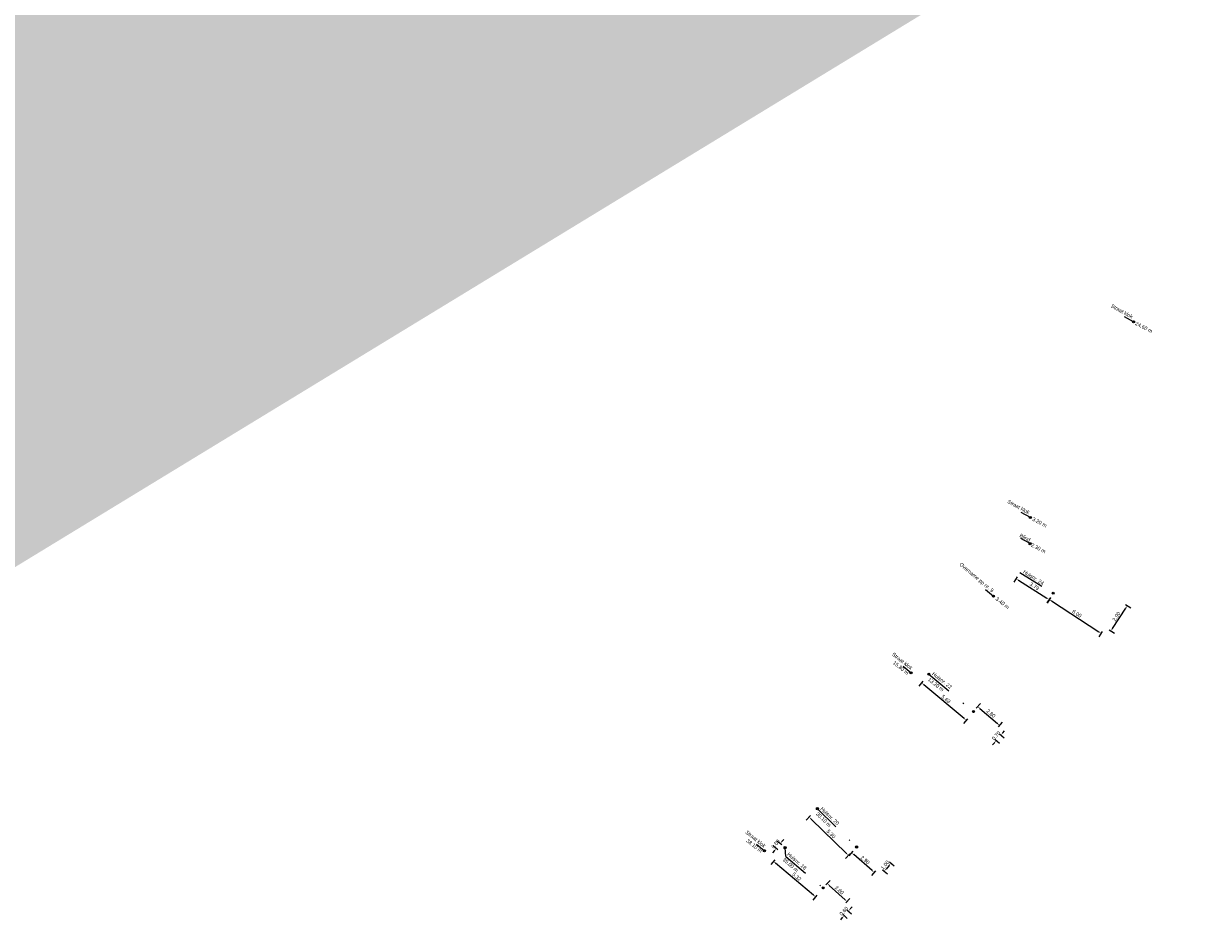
# Model space of a CAD drawing. Header units: inches. Extents: x 0 to 191500, y 0 to 342750.
# Tile 75 of 256: x 186036 to 186151, y 330653 to 330740. Entities that reach past the tile are written whole.
import ezdxf

# ---------------------------------------------------------------- set-up
doc = ezdxf.new("R2010")
doc.units = ezdxf.units.IN
doc.header["$MEASUREMENT"] = 0
doc.linetypes.add('RI-HWA_KOLKAANSLUITING', pattern=[4.3, 2.5, -1.8])
doc.linetypes.add('RI-VWA_HUISAANSLUITING', pattern=[6.1, 2.5, -1.8, 0, -1.8])
doc.layers.get('0').update_dxf_attribs({"lineweight": 20})
doc.layers.get('DefPoints').update_dxf_attribs({"lineweight": 20})
for name, color, linetype, lineweight in [('ECW', 150, 'Continuous', 20), ('N-WE-RI-HWA-MAATVOERING-T25', 151, 'Continuous', 20), ('N-WE-RI-HWA_KOLKAANSLUITING', 150, 'RI-HWA_KOLKAANSLUITING', 20), ('N-WE-RI-INLAAT', 7, 'Continuous', 20), ('N-WE-RI-VWA-MAATVOERING-T25', 30, 'Continuous', 20), ('N-WE-RI-VWA_HUISAANSLUITING', 20, 'RI-VWA_HUISAANSLUITING', 20), ('N-WE-RI-VWA_RIOOLPUT_ONTSTOPPINGSPUT-G', 30, 'Continuous', 20), ('Tekst algemeen', 7, 'Continuous', 20)]:
    doc.layers.add(name, color=color, linetype=linetype, lineweight=lineweight)
doc.styles.add('Museo', font='txt')
doc.styles.add('Verdana', font='arial.ttf')
doc.dimstyles.new('NLCS-T18-Schrap-ANNOTATIVE-STRAAL', dxfattribs={"dimtxt": 1.8, "dimasz": 1.35, "dimexe": 2, "dimexo": 2, "dimgap": 0.7, "dimtad": 1, "dimlfac": -1, "dimzin": 0, "dimdsep": 46, "dimtxsty": 'Standard', "dimcen": 2.5, "dimdle": 2, "dimclrd": 256, "dimclre": 256, "dimclrt": 256, "dimadec": 0, "dimazin": 0, "dimtfac": 1, "dimtofl": 0, "dimtmove": 0, "dimatfit": 3, "dimldrblk": 'NONE', "dimfxl": 1, "dimfxlon": 1, "dimtolj": 1, "dimtzin": 0, "dimlwd": 18, "dimlwe": 18, "dimarcsym": 0})
doc.dimstyles.new('Waterblock1OP1', dxfattribs={"dimscale": 3, "dimtxt": 30, "dimasz": 20, "dimexe": 2, "dimexo": 1, "dimgap": 5, "dimtad": 1, "dimdec": 1, "dimdsep": 46, "dimtxsty": 'Verdana', "dimcen": -10, "dimse1": 1, "dimse2": 1, "dimadec": 0, "dimazin": 0, "dimtfac": 1, "dimtdec": 1, "dimtmove": 1, "dimatfit": 3, "dimfxl": 1, "dimtolj": 1, "dimtzin": 0, "dimarcsym": 0})
doc.dimstyles.new('Waterblock1OP20', dxfattribs={"dimtxt": 2, "dimasz": 1, "dimexe": 0.5, "dimexo": 0.875, "dimgap": 0.875, "dimtad": 1, "dimdec": 0, "dimlfac": 20, "dimdsep": 46, "dimtxsty": 'Standard', "dimblk": 'OBLIQUE', "dimcen": -3.5, "dimadec": 0, "dimazin": 0, "dimtfac": 1, "dimtdec": 0, "dimtmove": 1, "dimatfit": 3, "dimfxl": 1, "dimtolj": 1, "dimtzin": 0, "dimarcsym": 0})
picture_1 = doc.add_image_def('image1.ecw', size_in_pixel=(220000, 285000))

# ---------------------------------------------------------------- blocks, each defined once
blk = doc.blocks.new('_Oblique')
at = {"color": 0, "lineweight": -2}
blk.add_line((-0.5, -0.5), (0.5, 0.5), dxfattribs=at)
blk = doc.blocks.new('*D4163')
at = {"layer": 'DefPoints', "color": 0, "transparency": 16777216}
for p in [(186115.71, 330654.89), (186115.3, 330654.45), (186116.23, 330654.41)]:
    blk.add_point(p, dxfattribs=at)
at = {"layer": 'N-WE-RI-VWA-MAATVOERING-T25', "lineweight": 18, "transparency": 16777216}
for p, q in [((186116.41, 330654.61), (186116.6, 330654.81)), ((186115.64, 330653.77), (186115.46, 330653.57)), ((186115.68, 330654.1), (186116.12, 330653.7)), ((186116.08, 330654.54), (186116.53, 330654.14))]:
    blk.add_line(p, q, dxfattribs=at)
at = {"layer": 'N-WE-RI-VWA-MAATVOERING-T25', "transparency": 16777216}
for points in [[(186115.61, 330653.8), (186115.68, 330653.74), (186115.83, 330653.97)], [(186116.38, 330654.64), (186116.45, 330654.58), (186116.23, 330654.41)]]:
    blk.add_solid(points, dxfattribs=at)
at = {"layer": 'N-WE-RI-VWA-MAATVOERING-T25', "transparency": 16777216, "insert": (186115.79, 330654.4), "char_height": 0.36, "attachment_point": 5, "rotation": 47.4896}
blk.add_mtext('\\A1;0.60', dxfattribs=at)
blk = doc.blocks.new('_None')
blk = doc.blocks.new('*D4164')
at = {"layer": 'DefPoints', "color": 0, "transparency": 16777216}
for p in [(186114.18, 330657.08), (186113.79, 330656.65), (186115.71, 330654.89)]:
    blk.add_point(p, dxfattribs=at)
at = {"layer": 'N-WE-RI-VWA-MAATVOERING-T25', "lineweight": 18, "transparency": 16777216}
for p, q in [((186114.06, 330656.94), (186114.45, 330657.37)), ((186115.9, 330655.5), (186114.38, 330656.89)), ((186115.98, 330655.19), (186116.37, 330655.61))]:
    blk.add_line(p, q, dxfattribs=at)
at = {"layer": 'N-WE-RI-VWA-MAATVOERING-T25', "transparency": 16777216}
for points in [[(186114.41, 330656.93), (186114.35, 330656.86), (186114.18, 330657.08)], [(186115.93, 330655.53), (186115.87, 330655.47), (186116.1, 330655.32)]]:
    blk.add_solid(points, dxfattribs=at)
at = {"layer": 'N-WE-RI-VWA-MAATVOERING-T25', "transparency": 16777216, "insert": (186115.35, 330656.43), "char_height": 0.36, "attachment_point": 5, "rotation": 317.4896}
blk.add_mtext('\\A1;2.60', dxfattribs=at)
blk = doc.blocks.new('*D4165')
at = {"layer": 'DefPoints', "color": 0, "transparency": 16777216}
for p in [(186109.72, 330660.07), (186108.99, 330659.2), (186113.79, 330656.65)]:
    blk.add_point(p, dxfattribs=at)
at = {"layer": 'N-WE-RI-VWA-MAATVOERING-T25', "lineweight": 18, "transparency": 16777216}
for p, q in [((186109.11, 330659.36), (186108.73, 330658.9)), ((186112.85, 330655.95), (186109.19, 330659.03)), ((186113.19, 330655.93), (186112.8, 330655.47))]:
    blk.add_line(p, q, dxfattribs=at)
at = {"layer": 'N-WE-RI-VWA-MAATVOERING-T25', "transparency": 16777216}
for points in [[(186109.22, 330659.07), (186109.16, 330659), (186108.99, 330659.2)], [(186112.88, 330655.99), (186112.82, 330655.92), (186113.06, 330655.78)]]:
    blk.add_solid(points, dxfattribs=at)
at = {"layer": 'N-WE-RI-VWA-MAATVOERING-T25', "transparency": 16777216, "insert": (186111.23, 330657.74), "char_height": 0.36, "attachment_point": 5, "rotation": 319.9282}
blk.add_mtext('\\A1;5.32', dxfattribs=at)
blk = doc.blocks.new('*D4166')
at = {"layer": 'DefPoints', "color": 0, "transparency": 16777216}
for p in [(186110.1, 330660.54), (186109.25, 330660.47), (186109.72, 330660.07)]:
    blk.add_point(p, dxfattribs=at)
at = {"layer": 'N-WE-RI-VWA-MAATVOERING-T25', "lineweight": 18, "transparency": 16777216}
for p, q in [((186109.4, 330660.34), (186108.94, 330660.72)), ((186109.78, 330660.8), (186109.32, 330661.18)), ((186109.8, 330661.14), (186109.97, 330661.34)), ((186109.07, 330660.26), (186108.9, 330660.05))]:
    blk.add_line(p, q, dxfattribs=at)
at = {"layer": 'N-WE-RI-VWA-MAATVOERING-T25', "transparency": 16777216}
for points in [[(186109.77, 330661.16), (186109.84, 330661.11), (186109.63, 330660.93)], [(186109.04, 330660.29), (186109.11, 330660.23), (186109.25, 330660.47)]]:
    blk.add_solid(points, dxfattribs=at)
at = {"layer": 'N-WE-RI-VWA-MAATVOERING-T25', "transparency": 16777216, "insert": (186109.19, 330660.9), "char_height": 0.36, "attachment_point": 5, "rotation": 50.3401}
blk.add_mtext('\\A1;0.60', dxfattribs=at)
blk = doc.blocks.new('*D4167')
at = {"layer": 'DefPoints', "color": 0, "transparency": 16777216}
for p in [(186119.85, 330659.45), (186119.2, 330658.69), (186119.69, 330658.27)]:
    blk.add_point(p, dxfattribs=at)
at = {"layer": 'N-WE-RI-VWA-MAATVOERING-T25', "lineweight": 18, "transparency": 16777216}
for p, q in [((186119.54, 330658.4), (186120, 330658.01)), ((186120.17, 330658.82), (186119.87, 330658.47)), ((186120.19, 330659.16), (186120.65, 330658.77))]:
    blk.add_line(p, q, dxfattribs=at)
at = {"layer": 'N-WE-RI-VWA-MAATVOERING-T25', "transparency": 16777216}
for points in [[(186119.83, 330658.5), (186119.9, 330658.45), (186119.69, 330658.27)], [(186120.13, 330658.85), (186120.2, 330658.8), (186120.34, 330659.03)]]:
    blk.add_solid(points, dxfattribs=at)
at = {"layer": 'N-WE-RI-VWA-MAATVOERING-T25', "transparency": 16777216, "insert": (186119.77, 330658.86), "char_height": 0.36, "attachment_point": 5, "rotation": 49.5336}
blk.add_mtext('\\A1;1.00', dxfattribs=at)
blk = doc.blocks.new('*D4168')
at = {"layer": 'DefPoints', "color": 0, "transparency": 16777216}
for p in [(186117.02, 330660.6), (186116.54, 330660.05), (186119.2, 330658.69)]:
    blk.add_point(p, dxfattribs=at)
at = {"layer": 'N-WE-RI-VWA-MAATVOERING-T25', "lineweight": 18, "transparency": 16777216}
for p, q in [((186116.67, 330660.2), (186116.28, 330659.75)), ((186118.52, 330658.32), (186116.74, 330659.88)), ((186118.85, 330658.29), (186118.46, 330657.84))]:
    blk.add_line(p, q, dxfattribs=at)
at = {"layer": 'N-WE-RI-VWA-MAATVOERING-T25', "transparency": 16777216}
for points in [[(186116.77, 330659.91), (186116.71, 330659.84), (186116.54, 330660.05)], [(186118.55, 330658.35), (186118.49, 330658.28), (186118.72, 330658.14)]]:
    blk.add_solid(points, dxfattribs=at)
at = {"layer": 'N-WE-RI-VWA-MAATVOERING-T25', "transparency": 16777216, "insert": (186117.84, 330659.34), "char_height": 0.36, "attachment_point": 5, "rotation": 318.7224}
blk.add_mtext('\\A1;2.90', dxfattribs=at)
blk = doc.blocks.new('*D4125')
at = {"layer": 'DefPoints', "color": 0, "transparency": 16777216}
for p in [(186113.23, 330664.31), (186112.43, 330663.49), (186117.02, 330660.6)]:
    blk.add_point(p, dxfattribs=at)
at = {"layer": 'N-WE-RI-VWA-MAATVOERING-T25', "lineweight": 18, "transparency": 16777216}
for p, q in [((186112.57, 330663.64), (186112.15, 330663.21)), ((186116.03, 330659.98), (186112.62, 330663.3)), ((186116.36, 330659.93), (186115.95, 330659.5))]:
    blk.add_line(p, q, dxfattribs=at)
at = {"layer": 'N-WE-RI-VWA-MAATVOERING-T25', "transparency": 16777216}
for points in [[(186112.66, 330663.34), (186112.59, 330663.27), (186112.43, 330663.49)], [(186116.06, 330660.01), (186116, 330659.94), (186116.23, 330659.79)]]:
    blk.add_solid(points, dxfattribs=at)
at = {"layer": 'N-WE-RI-VWA-MAATVOERING-T25', "transparency": 16777216, "insert": (186114.55, 330661.87), "char_height": 0.36, "attachment_point": 5, "rotation": 315.6716}
blk.add_mtext('\\A1;5.30', dxfattribs=at)
blk = doc.blocks.new('*D4126')
at = {"layer": 'DefPoints', "color": 0, "transparency": 16777216}
for p in [(186130, 330671.35), (186130.45, 330671.88), (186130.99, 330671.43)]:
    blk.add_point(p, dxfattribs=at)
at = {"layer": 'N-WE-RI-VWA-MAATVOERING-T25', "lineweight": 18, "transparency": 16777216}
for p, q in [((186130.38, 330671.03), (186130.84, 330670.64)), ((186130.83, 330671.56), (186131.29, 330671.17)), ((186131.16, 330671.63), (186131.34, 330671.84)), ((186130.36, 330670.69), (186130.18, 330670.49))]:
    blk.add_line(p, q, dxfattribs=at)
at = {"layer": 'N-WE-RI-VWA-MAATVOERING-T25', "transparency": 16777216}
for points in [[(186130.32, 330670.72), (186130.39, 330670.66), (186130.53, 330670.9)], [(186131.13, 330671.66), (186131.2, 330671.61), (186130.99, 330671.43)]]:
    blk.add_solid(points, dxfattribs=at)
at = {"layer": 'N-WE-RI-VWA-MAATVOERING-T25', "transparency": 16777216, "insert": (186130.52, 330671.37), "char_height": 0.36, "attachment_point": 5, "rotation": 49.5425}
blk.add_mtext('\\A1;0.70', dxfattribs=at)
blk = doc.blocks.new('*D4127')
at = {"layer": 'DefPoints', "color": 0, "transparency": 16777216}
for p in [(186128.32, 330673.7), (186130.86, 330672.36), (186130.45, 330671.88)]:
    blk.add_point(p, dxfattribs=at)
at = {"layer": 'N-WE-RI-VWA-MAATVOERING-T25', "lineweight": 18, "transparency": 16777216}
for p, q in [((186128.6, 330674.03), (186128.99, 330674.49)), ((186128.94, 330674.01), (186130.66, 330672.54)), ((186130.73, 330672.21), (186131.12, 330672.67))]:
    blk.add_line(p, q, dxfattribs=at)
at = {"layer": 'N-WE-RI-VWA-MAATVOERING-T25', "transparency": 16777216}
for points in [[(186128.97, 330674.04), (186128.91, 330673.97), (186128.73, 330674.18)], [(186130.69, 330672.57), (186130.63, 330672.5), (186130.86, 330672.36)]]:
    blk.add_solid(points, dxfattribs=at)
at = {"layer": 'N-WE-RI-VWA-MAATVOERING-T25', "transparency": 16777216, "insert": (186130.01, 330673.52), "char_height": 0.36, "attachment_point": 5, "rotation": 319.5425}
blk.add_mtext('\\A1;2.80', dxfattribs=at)
blk = doc.blocks.new('*D4128')
at = {"layer": 'DefPoints', "color": 0, "transparency": 16777216}
for p in [(186123.31, 330676.48), (186124.01, 330677.32), (186128.32, 330673.7)]:
    blk.add_point(p, dxfattribs=at)
at = {"layer": 'N-WE-RI-VWA-MAATVOERING-T25', "lineweight": 18, "transparency": 16777216}
for p, q in [((186123.44, 330676.63), (186123.05, 330676.17)), ((186127.41, 330673.03), (186123.51, 330676.3)), ((186127.75, 330673.01), (186127.36, 330672.55))]:
    blk.add_line(p, q, dxfattribs=at)
at = {"layer": 'N-WE-RI-VWA-MAATVOERING-T25', "transparency": 16777216}
for points in [[(186123.54, 330676.34), (186123.48, 330676.27), (186123.31, 330676.48)], [(186127.44, 330673.07), (186127.38, 330673), (186127.62, 330672.86)]]:
    blk.add_solid(points, dxfattribs=at)
at = {"layer": 'N-WE-RI-VWA-MAATVOERING-T25', "transparency": 16777216, "insert": (186125.67, 330674.91), "char_height": 0.36, "attachment_point": 5, "rotation": 319.9785}
blk.add_mtext('\\A1;5.63', dxfattribs=at)
blk = doc.blocks.new('*D4129')
at = {"layer": 'DefPoints', "color": 0, "transparency": 16777216}
for p in [(186132.82, 330687.16), (186135.66, 330684.54), (186136.04, 330685.16)]:
    blk.add_point(p, dxfattribs=at)
at = {"layer": 'N-WE-RI-VWA-MAATVOERING-T25', "lineweight": 18, "transparency": 16777216}
for p, q in [((186132.55, 330686.72), (186132.23, 330686.21)), ((186132.67, 330686.4), (186135.43, 330684.68)), ((186135.76, 330684.71), (186135.45, 330684.2))]:
    blk.add_line(p, q, dxfattribs=at)
at = {"layer": 'N-WE-RI-VWA-MAATVOERING-T25', "transparency": 16777216}
for points in [[(186132.69, 330686.44), (186132.65, 330686.37), (186132.44, 330686.55)], [(186135.45, 330684.72), (186135.41, 330684.65), (186135.66, 330684.54)]]:
    blk.add_solid(points, dxfattribs=at)
at = {"layer": 'N-WE-RI-VWA-MAATVOERING-T25', "transparency": 16777216, "insert": (186134.22, 330685.82), "char_height": 0.36, "attachment_point": 5, "rotation": 328.0705}
blk.add_mtext('\\A1;3.79', dxfattribs=at)
blk = doc.blocks.new('*D4130')
at = {"layer": 'DefPoints', "color": 0, "transparency": 16777216}
for p in [(186136.04, 330685.16), (186140.67, 330681.27), (186141.06, 330681.87)]:
    blk.add_point(p, dxfattribs=at)
at = {"layer": 'N-WE-RI-VWA-MAATVOERING-T25', "lineweight": 18, "transparency": 16777216}
for p, q in [((186135.76, 330684.72), (186135.43, 330684.22)), ((186135.87, 330684.41), (186140.44, 330681.42)), ((186140.78, 330681.44), (186140.45, 330680.94))]:
    blk.add_line(p, q, dxfattribs=at)
at = {"layer": 'N-WE-RI-VWA-MAATVOERING-T25', "transparency": 16777216}
for points in [[(186135.9, 330684.44), (186135.85, 330684.37), (186135.65, 330684.55)], [(186140.47, 330681.46), (186140.42, 330681.38), (186140.67, 330681.27)]]:
    blk.add_solid(points, dxfattribs=at)
at = {"layer": 'N-WE-RI-VWA-MAATVOERING-T25', "transparency": 16777216, "insert": (186138.33, 330683.18), "char_height": 0.36, "attachment_point": 5, "rotation": 326.8215}
blk.add_mtext('\\A1;6.00', dxfattribs=at)
blk = doc.blocks.new('*D4131')
at = {"layer": 'DefPoints', "color": 0, "transparency": 16777216}
for p in [(186142.65, 330684.3), (186143.21, 330683.94), (186141.06, 330681.87)]:
    blk.add_point(p, dxfattribs=at)
at = {"layer": 'N-WE-RI-VWA-MAATVOERING-T25', "lineweight": 18, "transparency": 16777216}
for p, q in [((186141.77, 330681.73), (186143.06, 330683.71)), ((186143.04, 330684.05), (186143.54, 330683.72)), ((186141.45, 330681.62), (186141.96, 330681.29))]:
    blk.add_line(p, q, dxfattribs=at)
at = {"layer": 'N-WE-RI-VWA-MAATVOERING-T25', "transparency": 16777216}
for points in [[(186143.02, 330683.73), (186143.1, 330683.69), (186143.21, 330683.94)], [(186141.73, 330681.76), (186141.81, 330681.71), (186141.62, 330681.51)]]:
    blk.add_solid(points, dxfattribs=at)
at = {"layer": 'N-WE-RI-VWA-MAATVOERING-T25', "transparency": 16777216, "insert": (186142.15, 330682.9), "char_height": 0.36, "attachment_point": 5, "rotation": 56.8269}
blk.add_mtext('\\A1;2.90', dxfattribs=at)
blk = doc.blocks.new('A$C2C270354')
h = blk.add_hatch(color=256)
h.dxf.hatch_style = 1
edge = h.paths.add_edge_path()
edge.add_arc((0, 0), 0.1, 0, 360)
blk.add_circle((0, 0), 0.1)

msp = doc.modelspace()

# ---------------------------------------------------------------- linework, layer by layer
at = {"layer": 'N-WE-RI-HWA_KOLKAANSLUITING'}
for p, q in [((186143.81469, 330711.39967), (186142.93033, 330711.86647)), ((186133.82507, 330692.47435), (186132.94071, 330692.94116)), ((186121.51098, 330678.08756), (186122.28267, 330677.45157)), ((186107.32842, 330660.87869), (186108.10012, 330660.2427))]:
    msp.add_line(p, q, dxfattribs=at)
at = {"layer": 'N-WE-RI-VWA_HUISAANSLUITING'}
for p, q in [((186133.7964, 330689.94231), (186132.92082, 330690.42539)), ((186132.82383, 330687.16119), (186136.04139, 330685.15613)), ((186129.49848, 330685.50155), (186130.26832, 330684.86332)), ((186124.01368, 330677.31882), (186128.32374, 330673.6995)), ((186113.22762, 330664.30841), (186117.02158, 330660.60237)), ((186110.18007, 330659.69065), (186110.1003, 330660.53616)), ((186110.18007, 330659.69065), (186113.78883, 330656.64918))]:
    msp.add_line(p, q, dxfattribs=at)
at = {"layer": 'N-WE-RI-VWA_RIOOLPUT_ONTSTOPPINGSPUT-G'}
for p, q in [((186136.13151, 330685.19946), (186135.95126, 330685.11281)), ((186135.99806, 330685.24626), (186136.08472, 330685.06601)), ((186128.41386, 330673.74283), (186128.23361, 330673.65617)), ((186128.28041, 330673.78962), (186128.36706, 330673.60937)), ((186117.11171, 330660.64569), (186116.93146, 330660.55904)), ((186116.97825, 330660.69249), (186117.06491, 330660.51224)), ((186113.87896, 330656.6925), (186113.69871, 330656.60585)), ((186113.74551, 330656.7393), (186113.83216, 330656.55905))]:
    msp.add_line(p, q, dxfattribs=at)
for centre in [(186136.04139, 330685.15613), (186128.32374, 330673.6995), (186117.02158, 330660.60237), (186113.78883, 330656.64918)]:
    msp.add_circle(centre, 0.1, dxfattribs=at)

# ---------------------------------------------------------------- block references
at = {"layer": 'N-WE-RI-INLAAT', "rotation": 0.06357443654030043}
for p in [(186143.81469, 330711.39967), (186133.82507, 330692.47435), (186133.7964, 330689.94231), (186130.26832, 330684.86332), (186122.28267, 330677.45157), (186124.01368, 330677.31882), (186113.22762, 330664.30841), (186110.1003, 330660.53616), (186108.10012, 330660.2427)]:
    msp.add_blockref('A$C2C270354', p, dxfattribs=at)

# ---------------------------------------------------------------- texts
at = {"layer": 'N-WE-RI-HWA-MAATVOERING-T25', "char_height": 0.36, "attachment_point": 8, "style": 'Museo'}
for s, insert, rotation in [('24.60 m', (186144.7229, 330710.70279), 332.5667346), ('3.20 m', (186134.63449, 330691.84512), 332.5667346), ('15.80 m', (186121.1937, 330677.78836), 321.6232228), ('38.10 m', (186107.01115, 330660.57949), 321.6232228)]:
    msp.add_mtext(s, dxfattribs=dict(at, insert=insert, rotation=rotation))
at = {"layer": 'N-WE-RI-VWA-MAATVOERING-T25', "char_height": 0.36, "attachment_point": 8, "style": 'Museo'}
for s, insert, rotation in [('2.30 m', (186134.51929, 330689.33948), 332.7978393), ('3.40 m', (186131.00899, 330684.05394), 321.5823441), ('13.20 m', (186124.58081, 330676.17414), 321.5823441), ('30.10 m', (186113.69194, 330663.12802), 316.2094012), ('35.00 m', (186110.5128, 330658.72286), 319.3243335)]:
    msp.add_mtext(s, dxfattribs=dict(at, insert=insert, rotation=rotation))
at = {"layer": 'Tekst algemeen', "char_height": 0.36, "attachment_point": 8, "style": 'Museo'}
for s, insert, rotation in [('Straat klok', (186142.58221, 330712.26136), 331.1737384), ('Straat klok', (186132.59259, 330693.33604), 331.1737384), ('Blind', (186133.22854, 330690.36495), 332.7978393), ('Overname pp nr. 9', (186128.43692, 330686.46347), 319.867978), ('Huisnr. 24', (186134.04016, 330686.51552), 327.5179672), ('Straat klok', (186121.32377, 330678.43075), 321.5132104), ('Huisnr. 22', (186125.16623, 330676.57679), 321.5823441), ('Huisnr. 20', (186114.30562, 330663.46171), 316.2094012), ('Straat klok', (186107.14122, 330661.22188), 321.5132104), ('Huisnr. 18', (186111.12114, 330659.10265), 319.3243335)]:
    msp.add_mtext(s, dxfattribs=dict(at, insert=insert, rotation=rotation))

# ---------------------------------------------------------------- dimensions: what is measured, and where the dimension line sits
at = {"layer": 'N-WE-RI-VWA-MAATVOERING-T25'}
for p1, p2, distance, picture, middle in [((186132.82383, 330687.16119), (186136.04139, 330685.15613), -0.72346, '*D4129', (186134.21922, 330685.81624)), ((186136.04139, 330685.15613), (186141.06298, 330681.87279), -0.71842, '*D4130', (186138.33415, 330683.181)), ((186141.06321, 330681.87264), (186142.65, 330684.3), -0.66573, '*D4131', (186142.14598, 330682.89715)), ((186128.32374, 330673.6995), (186124.01368, 330677.31882), 1.09915, '*D4128', (186125.66766, 330674.91248)), ((186128.32374, 330673.6995), (186130.45422, 330671.88262), 0.63247, '*D4127', (186130.00702, 330673.51578)), ((186117.02158, 330660.60237), (186113.22762, 330664.30841), 1.1398, '*D4125', (186114.55175, 330661.86895)), ((186119.201, 330658.68921), (186117.02158, 330660.60237), 0.73029, '*D4168', (186117.84062, 330659.33744)), ((186113.78883, 330656.64918), (186109.71736, 330660.07425), 1.13647, '*D4165', (186111.2275, 330657.73692)), ((186115.70543, 330654.89229), (186113.78883, 330656.64918), -0.57915, '*D4164', (186115.35471, 330656.43355))]:
    dim = msp.add_aligned_dim(p1=p1, p2=p2, distance=distance, dimstyle='NLCS-T18-Schrap-ANNOTATIVE-STRAAL', override={"dimscale": 0, "dimtix": 0, "dimtofl": 0, "dimtmove": 0, "dimatfit": 3}, dxfattribs=at)
    dim.commit()
    dim.dimension.update_dxf_attribs({"geometry": picture, "text_midpoint": middle})
for base, p1, p2, angle, picture, middle in [((186130.98614, 330671.429), (186130, 330671.35), (186130.45422, 330671.88262), 49.5424552, '*D4126', (186130.75903, 330671.16269)), ((186109.24516, 330660.46572), (186110.1003, 330660.53616), (186109.71736, 330660.07425), 230.3401443, '*D4166', (186109.43663, 330660.69668)), ((186119.69326, 330658.26928), (186119.85, 330659.45), (186119.201, 330658.68921), 229.5335754, '*D4167', (186120.01776, 330658.64968)), ((186116.2323, 330654.40933), (186115.3, 330654.45), (186115.70543, 330654.89229), 47.4895529, '*D4163', (186116.02958, 330654.18818))]:
    dim = msp.add_linear_dim(base=base, p1=p1, p2=p2, angle=angle, dimstyle='NLCS-T18-Schrap-ANNOTATIVE-STRAAL', override={"dimscale": 0, "dimtix": 0, "dimtofl": 0, "dimtmove": 0, "dimatfit": 3}, dxfattribs=at)
    dim.commit()
    dim.dimension.update_dxf_attribs({"geometry": picture, "text_midpoint": middle, "dimtype": 161})

# ---------------------------------------------------------------- pictures from other files: only their frames are drawn
at = {"layer": 'ECW'}
image = msp.add_image(picture_1, insert=(180500, 328500), size_in_units=(11000, 14250), dxfattribs=at)
image.dxf.flags = 7

# ---------------------------------------------------------------- leaders
at = {"layer": 'Tekst algemeen'}
for points, dimstyle, override in [([(186237.73876, 330831.40436), (186234.60383, 330830.37959)], 'Waterblock1OP20', {"dimasz": 300}), ([(186254.16311, 330820.88638), (186251.75258, 330819.91103)], 'Waterblock1OP20', {"dimasz": 300}), ([(186251.57662, 330796.68318), (186250.73973, 330788.45277)], 'Waterblock1OP1', {"dimasz": 200})]:
    msp.add_leader(points, dimstyle=dimstyle, override=override, dxfattribs=at)

doc.saveas('drawing.dxf')
